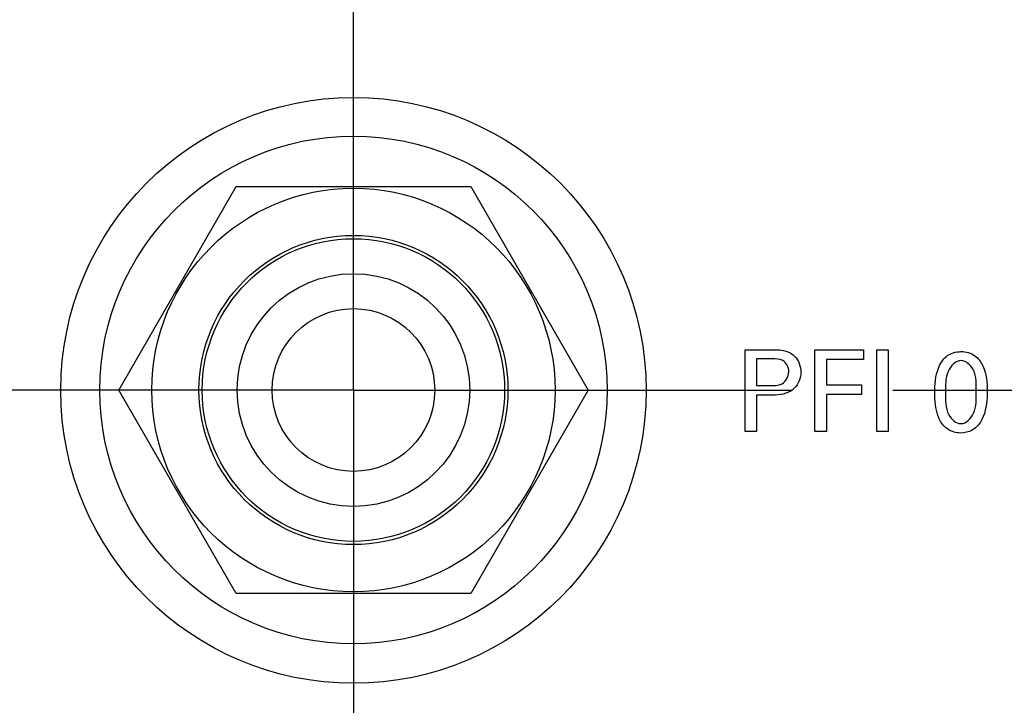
# Model space of a CAD drawing. Header units: inches. Extents: x 0.2 to 16.8, y 0.1 to 10.8.
# Tile 5 of 21: x 2.63 to 3.236, y 7.078 to 7.499. Entities that reach past the tile are written whole.
import ezdxf

# ---------------------------------------------------------------- set-up
doc = ezdxf.new("R2010")
doc.units = ezdxf.units.IN
doc.header["$LTSCALE"] = 0.935
doc.header["$MEASUREMENT"] = 0
doc.linetypes.add('CENTER', pattern=[0.6, 0.375, -0.075, 0.075, -0.075])
doc.layers.get('0').update_dxf_attribs({"linetype": 'CONTINUOUS'})
doc.layers.add('DEFAULT_1', color=7, linetype='CENTER')
doc.layers.add('DIMENSIONS', color=7, linetype='CONTINUOUS')
doc.styles.get("Standard").update_dxf_attribs({"font": 'txt', "width": 0.8})
doc.dimstyles.new('DIMSTYLE_1', dxfattribs={"dimtxt": 0.125, "dimasz": 0.18, "dimexe": 0.125, "dimexo": 0.0625, "dimgap": 0.0625, "dimtad": 0, "dimtih": 1, "dimtoh": 1, "dimzin": 4, "dimdsep": 46, "dimtxsty": 'STANDARD', "dimblk": '_FILLED', "dimblk1": '_FILLED', "dimblk2": '_FILLED', "dimcen": 0.09, "dimadec": 0, "dimazin": 0, "dimtp": 0.005, "dimtm": 0.005, "dimtfac": 1, "dimtofl": 0, "dimtmove": 0, "dimatfit": 3, "dimldrblk": '_FILLED', "dimfxl": 1, "dimtolj": 1, "dimtzin": 4, "dimarcsym": 0})

# ---------------------------------------------------------------- blocks, each defined once
blk = doc.blocks.new('_FILLED')
at = {"color": 0, "linetype": 'BYBLOCK'}
blk.add_solid([(0, 0), (-1, 0.1736), (-1, -0.1736)], dxfattribs=at)
blk = doc.blocks.new('*D2')
at = {"layer": 'DIMENSIONS', "color": 2, "linetype": 'CONTINUOUS'}
for p, q in [((4.79131, 6.88435), (4.79131, 7.24435)), ((3.16715, 6.88435), (4.91631, 6.88435)), ((3.26431, 6.31547), (4.91631, 6.31547)), ((4.79131, 6.31547), (4.79131, 5.95547))]:
    blk.add_line(p, q, dxfattribs=at)
at = {"layer": 'DIMENSIONS', "color": 2, "linetype": 'CONTINUOUS', "xscale": 0.18, "yscale": 0.18, "zscale": 0.18}
for p, rotation in [((4.79131, 6.88435), 270), ((4.79131, 6.31547), 90)]:
    blk.add_blockref('_FILLED', p, dxfattribs=dict(at, rotation=rotation))
at = {"layer": 'DIMENSIONS', "color": 2, "linetype": 'CONTINUOUS', "insert": (4.79131, 6.66241), "char_height": 0.125, "width": 1.025, "attachment_point": 2, "line_spacing_factor": 0.9}
blk.add_mtext('.57{\\Ftxt.shx;\\W1.000000;\\H0.125000; }[14.5]', dxfattribs=at)
blk = doc.blocks.new('*D4')
at = {"layer": 'DIMENSIONS', "color": 2, "linetype": 'CONTINUOUS'}
for p, q in [((3.10331, 8.28712), (4.16631, 8.28712)), ((4.04131, 8.28712), (4.04131, 7.90423)), ((4.04131, 7.27135), (4.04131, 7.65423)), ((3.16715, 7.27135), (4.16631, 7.27135))]:
    blk.add_line(p, q, dxfattribs=at)
at = {"layer": 'DIMENSIONS', "color": 2, "linetype": 'CONTINUOUS', "xscale": 0.18, "yscale": 0.18, "zscale": 0.18}
for p, rotation in [((4.04131, 8.28712), 90), ((4.04131, 7.27135), 270)]:
    blk.add_blockref('_FILLED', p, dxfattribs=dict(at, rotation=rotation))
at = {"layer": 'DIMENSIONS', "color": 2, "linetype": 'CONTINUOUS', "insert": (4.04131, 7.84173), "char_height": 0.125, "width": 1.125, "attachment_point": 2, "line_spacing_factor": 0.9}
blk.add_mtext('1.02{\\Ftxt.shx;\\W1.000000;\\H0.125000; }[25.8]', dxfattribs=at)

msp = doc.modelspace()

# ---------------------------------------------------------------- linework, layer by layer
at = {"color": 7, "linetype": 'CONTINUOUS'}
for p, q in [((2.69097, 7.27135), (2.76314, 7.39635)), ((2.76314, 7.39635), (2.90748, 7.39635)), ((2.90748, 7.39635), (2.97965, 7.27135)), ((2.76314, 7.14635), (2.69097, 7.27135)), ((2.97965, 7.27135), (2.90748, 7.14635)), ((2.90748, 7.14635), (2.76314, 7.14635))]:
    msp.add_line(p, q, dxfattribs=at)
at = {"color": 40, "linetype": 'CONTINUOUS'}
for p, q in [((3.07623, 7.24589), (3.07623, 7.29608)), ((3.07623, 7.29608), (3.09305, 7.29608)), ((3.11916, 7.24589), (3.11916, 7.29608)), ((3.11916, 7.29608), (3.14904, 7.29608)), ((3.14904, 7.29608), (3.14904, 7.29016)), ((3.15727, 7.24589), (3.15727, 7.29608)), ((3.15727, 7.29608), (3.16423, 7.29608)), ((3.16423, 7.29608), (3.16423, 7.24589)), ((3.08319, 7.29045), (3.08319, 7.27404)), ((3.09291, 7.29045), (3.08319, 7.29045)), ((3.12624, 7.29016), (3.12624, 7.27452)), ((3.14904, 7.29016), (3.12624, 7.29016)), ((3.08319, 7.27404), (3.09146, 7.27404)), ((3.12624, 7.27452), (3.14772, 7.27452)), ((3.14772, 7.27452), (3.14772, 7.26869)), ((3.08319, 7.2682), (3.08319, 7.24589)), ((3.09131, 7.2682), (3.08319, 7.2682)), ((3.12624, 7.26869), (3.12624, 7.24589)), ((3.14772, 7.26869), (3.12624, 7.26869)), ((3.08319, 7.24589), (3.07623, 7.24589)), ((3.12624, 7.24589), (3.11916, 7.24589)), ((3.16423, 7.24589), (3.15727, 7.24589))]:
    msp.add_line(p, q, dxfattribs=at)
at = {"color": 7, "linetype": 'CONTINUOUS'}
for centre, radius in [((2.83531, 7.27112), 0.18), ((2.83531, 7.27135), 0.156), ((2.83531, 7.27135), 0.124), ((2.83531, 7.27135), 0.095), ((2.83531, 7.27135), 0.093), ((2.83531, 7.27135), 0.0715), ((2.83531, 7.27135), 0.05)]:
    msp.add_circle(centre, radius, dxfattribs=at)
at = {"color": 40, "linetype": 'CONTINUOUS'}
for points, knots in [([(3.09305, 7.29608), (3.09446, 7.29608), (3.09922, 7.29612), (3.10443, 7.29455), (3.10675, 7.29205)], [0, 0, 0, 0, 0.293089, 1, 1, 1, 1]), ([(3.19282, 7.26938), (3.19282, 7.2746), (3.19344, 7.28284), (3.1994, 7.29303), (3.20579, 7.29496), (3.20895, 7.29496)], [0, 0, 0, 0, 0.464382, 0.719499, 1, 1, 1, 1]), ([(3.20895, 7.29496), (3.21193, 7.29496), (3.21792, 7.29344), (3.22443, 7.28399), (3.22507, 7.27578), (3.22507, 7.2705)], [0, 0, 0, 0, 0.273522, 0.516366, 1, 1, 1, 1]), ([(3.10306, 7.28259), (3.10306, 7.2852), (3.10035, 7.29065), (3.09508, 7.29045), (3.09291, 7.29045)], [0, 0, 0, 0, 0.545585, 1, 1, 1, 1]), ([(3.20901, 7.2894), (3.20558, 7.2894), (3.19887, 7.28198), (3.19949, 7.27412), (3.19949, 7.26974)], [0, 0, 0, 0, 0.439182, 1, 1, 1, 1]), ([(3.21833, 7.26987), (3.21833, 7.27461), (3.21915, 7.28277), (3.21207, 7.2894), (3.20901, 7.2894)], [0, 0, 0, 0, 0.607782, 1, 1, 1, 1]), ([(3.09146, 7.27404), (3.094, 7.27404), (3.09988, 7.27384), (3.10306, 7.27979), (3.10306, 7.28259)], [0, 0, 0, 0, 0.475057, 1, 1, 1, 1]), ([(3.10647, 7.27252), (3.1058, 7.27185), (3.10161, 7.26841), (3.09571, 7.2682), (3.09131, 7.2682)], [0, 0, 0, 0, 0.177416, 1, 1, 1, 1]), ([(3.19595, 7.2529), (3.19551, 7.25378), (3.19329, 7.25896), (3.19282, 7.26475), (3.19282, 7.26938)], [0, 0, 0, 0, 0.175167, 1, 1, 1, 1]), ([(3.19949, 7.26974), (3.19949, 7.26517), (3.19889, 7.25723), (3.2058, 7.25068), (3.20888, 7.25068)], [0, 0, 0, 0, 0.596729, 1, 1, 1, 1]), ([(3.20888, 7.25068), (3.21222, 7.25068), (3.21882, 7.25785), (3.21833, 7.26556), (3.21833, 7.26987)], [0, 0, 0, 0, 0.436551, 1, 1, 1, 1]), ([(3.22507, 7.2705), (3.22507, 7.26794), (3.22482, 7.26031), (3.22219, 7.25214), (3.2184, 7.2486)], [0, 0, 0, 0, 0.330107, 1, 1, 1, 1]), ([(3.20881, 7.24492), (3.20732, 7.24492), (3.20208, 7.24559), (3.1976, 7.24956), (3.19595, 7.2529)], [0, 0, 0, 0, 0.285306, 1, 1, 1, 1]), ([(3.2184, 7.2486), (3.21761, 7.24786), (3.21478, 7.24578), (3.2112, 7.24492), (3.20881, 7.24492)], [0, 0, 0, 0, 0.312436, 1, 1, 1, 1])]:
    msp.add_open_spline(points, degree=3, knots=knots, dxfattribs=at)
for points in [[(3.10675, 7.29205), (3.10917, 7.28956), (3.11044, 7.28578), (3.11044, 7.28231)], [(3.11044, 7.28231), (3.11044, 7.27879), (3.10896, 7.27501), (3.10647, 7.27252)]]:
    msp.add_open_spline(points, degree=3, dxfattribs=at)
at = {"layer": 'DEFAULT_1', "color": 7, "linetype": 'CENTER'}
for q in [(2.83531, 7.54068), (2.56597, 7.27135), (2.83531, 7.00201), (3.10465, 7.27135)]:
    msp.add_line((2.83531, 7.27135), q, dxfattribs=at)

# ---------------------------------------------------------------- dimensions: what is measured, and where the dimension line sits
at = {"layer": 'DIMENSIONS', "color": 2, "linetype": 'CONTINUOUS'}
for base, p1, p2, picture, middle in [((4.04131, 8.28712), (3.10465, 7.27135), (3.04081, 8.28712), '*D4', (4.04131, 7.77923)), ((4.79131, 6.88435), (3.20181, 6.31547), (3.10465, 6.88435), '*D2', (4.79131, 6.59991))]:
    dim = msp.add_linear_dim(base=base, p1=p1, p2=p2, angle=90, dimstyle='DIMSTYLE_1', dxfattribs=at)
    dim.commit()
    dim.dimension.update_dxf_attribs({"geometry": picture, "text_midpoint": middle, "dimtype": 160})

doc.saveas('drawing.dxf')
